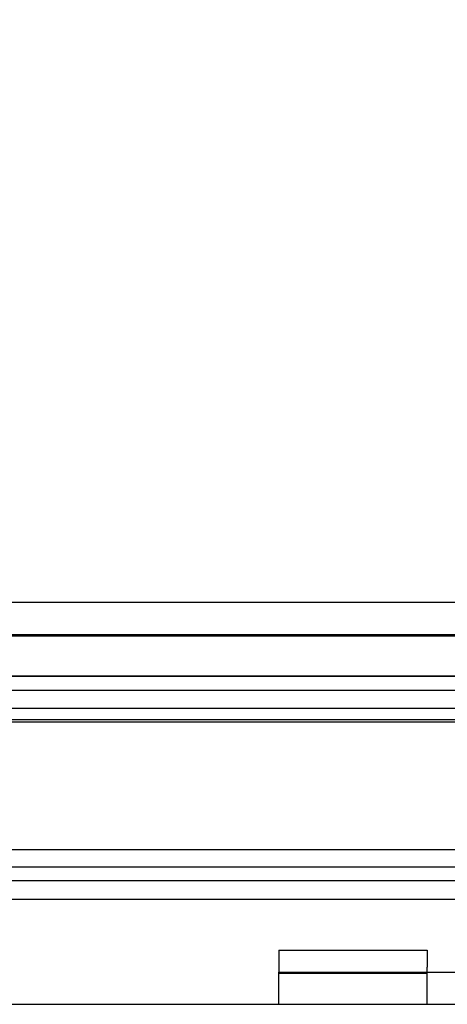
# Model space of a CAD drawing. Header units: inches. Extents: x 1 to 299, y -2 to 199.
# Tile 6 of 68: x 76.62 to 77.88, y 35.26 to 38.17. Entities that reach past the tile are written whole.
import ezdxf
from ezdxf.enums import TextEntityAlignment as Align
from ezdxf.lldxf.tags import DXFTag

# ---------------------------------------------------------------- set-up
doc = ezdxf.new("R2010")
doc.units = ezdxf.units.IN
doc.header["$MEASUREMENT"] = 0
for name, color, linetype in [('COM42780', 7, 'Continuous'), ('COM53933-2', 7, 'Continuous'), ('COM53955-2', 7, 'Continuous'), ('COM70220', 7, 'Continuous'), ('COM71180-2', 7, 'Continuous'), ('Default', 7, 'Continuous')]:
    doc.layers.add(name, color=color, linetype=linetype)
doc.styles.add('SEACAD_Times_New_Roman', font='times.ttf')
tags = doc.linetypes.add('HIDDEN2', pattern=[0.1875, 0.125, -0.0625]).pattern_tags.tags
tags[6:7] = [DXFTag(74, 4), DXFTag(75, 0), DXFTag(340, '0'), DXFTag(46, 0.0), DXFTag(50, 0.0), DXFTag(44, 0.0), DXFTag(45, 0.0)]
tags[4:5] = [DXFTag(74, 4), DXFTag(75, 0), DXFTag(340, '0'), DXFTag(46, 0.0), DXFTag(50, 0.0), DXFTag(44, 0.0), DXFTag(45, 0.0)]
doc.dimstyles.new('HAMMOND_(STH_-_300x200)', dxfattribs={"dimtxt": 1.5, "dimasz": 1.875, "dimexe": 0.75, "dimexo": 0.75, "dimgap": 0.375, "dimtad": 0, "dimtih": 1, "dimtoh": 1, "dimzin": 0, "dimdsep": 46, "dimtxsty": 'SEACAD_Times_New_Roman', "dimblk1": '_SE_FILLED', "dimblk2": '_SE_FILLED', "dimsah": 1, "dimcen": 0.75, "dimadec": 0, "dimazin": 0, "dimtfac": 0.8, "dimtofl": 0, "dimtmove": 0, "dimatfit": 3, "dimfxl": 1, "dimtolj": 1, "dimtzin": 0, "dimarcsym": 0})

# ---------------------------------------------------------------- blocks, each defined once
blk = doc.blocks.new('SE7')
at = {"layer": 'COM42780', "color": 7, "linetype": 'Continuous'}
for p, q in [((77.3867, 35.4233), (77.8237, 35.4233)), ((77.3867, 35.4233), (77.3867, 35.3729)), ((77.8237, 35.4233), (77.8237, 35.3729)), ((77.3867, 35.3729), (77.3867, 35.3588)), ((77.3867, 35.2638), (77.3867, 35.3588)), ((77.3867, 35.3588), (77.6367, 35.3588)), ((77.6367, 35.3588), (78.009, 35.3588)), ((77.8237, 35.3588), (77.8237, 35.3729))]:
    blk.add_line(p, q, dxfattribs=at)
at = {"layer": 'COM42780', "color": 7, "linetype": 'HIDDEN2'}
for p, q in [((77.3867, 35.3561), (77.8237, 35.3561)), ((77.5185, 35.3578), (77.5185, 35.3588)), ((77.5521, 35.3578), (77.5521, 35.3588)), ((77.5769, 35.3578), (77.5769, 35.3588)), ((77.5827, 35.3578), (77.5827, 35.3588)), ((77.692, 35.3578), (77.6416, 35.3578)), ((77.6617, 35.3578), (77.6617, 35.3588)), ((77.692, 35.3578), (77.692, 35.3588)), ((77.8237, 35.2638), (77.8237, 35.3588))]:
    blk.add_line(p, q, dxfattribs=at)
at = {"layer": 'COM53933-2', "color": 7, "linetype": 'HIDDEN2'}
for p, q in [((91.657, 36.2312), (64.347, 36.2312)), ((91.407, 36.1887), (64.597, 36.1887)), ((91.6567, 36.1362), (64.3474, 36.1362)), ((91.407, 36.0951), (64.597, 36.0951))]:
    blk.add_line(p, q, dxfattribs=at)
at = {"layer": 'COM53955-2', "color": 7, "linetype": 'Continuous'}
for p, q in [((63.927, 36.4488), (92.016, 36.4488)), ((77.9133, 35.7193), (65.1091, 35.7193)), ((77.9133, 35.6276), (65.1091, 35.6276)), ((64.895, 35.5737), (77.9133, 35.5737))]:
    blk.add_line(p, q, dxfattribs=at)
at = {"layer": 'COM53955-2', "color": 7, "linetype": 'HIDDEN2'}
for p, q in [((63.927, 36.3538), (92.016, 36.3538)), ((64.895, 35.6687), (91.0481, 35.6687))]:
    blk.add_line(p, q, dxfattribs=at)
at = {"layer": 'COM70220', "color": 7, "linetype": 'HIDDEN2'}
for p, q in [((64.5215, 36.3528), (91.4215, 36.3528)), ((64.5215, 36.3518), (91.4215, 36.3518)), ((64.5215, 36.3498), (91.4215, 36.3498)), ((64.5215, 36.1038), (91.4215, 36.1038))]:
    blk.add_line(p, q, dxfattribs=at)
at = {"layer": 'COM71180-2', "color": 7, "linetype": 'HIDDEN2'}
blk.add_line((64.347, 36.2308), (91.657, 36.2308), dxfattribs=at)
at = {"layer": 'COM71180-2', "color": 7, "linetype": 'Continuous'}
blk.add_line((63.067, 35.2638), (93.937, 35.2638), dxfattribs=at)
blk = doc.blocks.new('DMBLK2860')
at = {"layer": 'Default', "linetype": 'Continuous'}
for points in [[(65.659, 44.8812), (63.784, 44.5687), (65.659, 44.2562)], [(90.284, 44.8812), (90.284, 44.2562), (92.159, 44.5687)]]:
    blk.add_hatch(color=7, dxfattribs=at).paths.add_polyline_path(points)
at = {"layer": 'Default', "color": 7, "linetype": 'Continuous'}
for p, q in [((63.784, 36.7423), (63.784, 45.3187)), ((92.159, 36.7613), (92.159, 45.3187)), ((63.784, 44.5687), (74.3008, 44.5687)), ((81.6423, 44.5687), (92.159, 44.5687))]:
    blk.add_line(p, q, dxfattribs=at)
at = {"layer": 'Default', "color": 7, "linetype": 'Continuous', "style": 'SEACAD_Times_New_Roman'}
for s, p in [('28.38', (75.4123, 45.3187)), ('DOOR', (74.8258, 43.0687))]:
    blk.add_text(s, height=1.5, dxfattribs=at).set_placement(p, align=Align.TOP_LEFT)
blk = doc.blocks.new('_SE_FILLED')
at = {"color": 0}
blk.add_line((0, 0), (-1, 0), dxfattribs=at)
blk.add_solid([(0, 0), (-1, -0.1665), (-1, 0.1665), (0, 0)], dxfattribs=at)

msp = doc.modelspace()

# ---------------------------------------------------------------- block references
at = {"layer": 'Default'}
msp.add_blockref('SE7', (0, 0), dxfattribs=at)

# ---------------------------------------------------------------- dimensions: what is measured, and where the dimension line sits
at = {"layer": 'Default', "color": 7, "linetype": 'Continuous'}
dim = msp.add_linear_dim(base=(63.784, 44.5687), p1=(63.784, 35.9923), p2=(92.159, 36.0113), angle=0.0383, text='\\A1;<>\\PDOOR', dimstyle='HAMMOND_(STH_-_300x200)', dxfattribs=at)
dim.commit()
dim.dimension.update_dxf_attribs({"geometry": 'DMBLK2860', "text_midpoint": (77.9715, 44.5687), "dimtype": 161})

doc.saveas('drawing.dxf')
